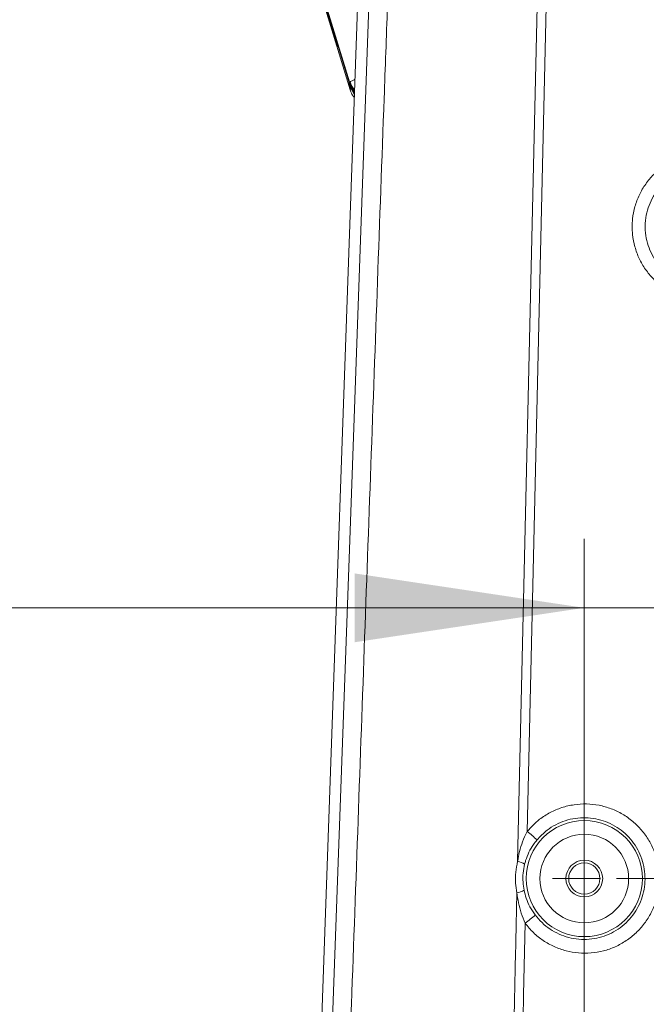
# Model space of a CAD drawing. Header units: millimetres. Extents: x 0 to 8410, y 0 to 5940.
# Tile 175 of 256: x 5117 to 5253, y 2676 to 2890. Entities that reach past the tile are written whole.
import ezdxf

# ---------------------------------------------------------------- set-up
doc = ezdxf.new("R2010")
doc.units = ezdxf.units.MM
doc.header["$LTSCALE"] = 10
doc.styles.add('SLDTEXTSTYLE0', font='TXT', dxfattribs={"width": 0.605})
doc.dimstyles.new('SLDDIMSTYLE0', dxfattribs={"dimtxt": 50, "dimasz": 50, "dimexe": 0, "dimexo": 0.0625, "dimgap": 12.5, "dimtad": 1, "dimtoh": 1, "dimdec": 1, "dimrnd": 1e-09, "dimzin": 12, "dimdsep": 46, "dimtxsty": 'SLDTEXTSTYLE0', "dimsah": 1, "dimcen": 0.09, "dimadec": 0, "dimazin": 0, "dimtfac": 1, "dimtofl": 0, "dimtmove": 0, "dimatfit": 3, "dimfxl": 0, "dimfrac": 2, "dimtolj": 1, "dimtzin": 12, "dimarcsym": 0})
doc.dimstyles.new('SLDDIMSTYLE1', dxfattribs={"dimtxt": 50, "dimasz": 50, "dimexe": 0, "dimexo": 0.0625, "dimgap": -12.5, "dimtad": 1, "dimtoh": 1, "dimdec": 1, "dimrnd": 1e-09, "dimzin": 12, "dimdsep": 46, "dimtxsty": 'SLDTEXTSTYLE0', "dimsah": 1, "dimcen": 0.09, "dimadec": 0, "dimazin": 0, "dimtfac": 1, "dimtofl": 0, "dimtmove": 0, "dimatfit": 3, "dimfxl": 0, "dimfrac": 2, "dimtolj": 1, "dimtzin": 12, "dimarcsym": 0})
doc.dimstyles.new('SLDDIMSTYLE2', dxfattribs={"dimtxt": 50, "dimasz": 50, "dimexe": 0, "dimexo": 0.0625, "dimgap": 12.5, "dimtad": 1, "dimtoh": 1, "dimdec": 1, "dimrnd": 1e-09, "dimzin": 12, "dimdsep": 46, "dimtxsty": 'SLDTEXTSTYLE0', "dimsah": 1, "dimcen": 0.09, "dimadec": 0, "dimazin": 0, "dimtfac": 1, "dimtofl": 0, "dimtmove": 0, "dimatfit": 3, "dimfxl": 0, "dimfrac": 2, "dimtolj": 1, "dimtzin": 12, "dimarcsym": 0})

# ---------------------------------------------------------------- blocks, each defined once
blk = doc.blocks.new('*D34')
at = {"color": 7, "linetype": 'Continuous', "lineweight": 0}
for p, q in [((5294.64, 2973.04), (4568.99, 2973.04)), ((4583.99, 1878.04), (4583.99, 2973.04)), ((5294.64, 1878.04), (4568.99, 1878.04))]:
    blk.add_line(p, q, dxfattribs=at)
for points in [[(4583.99, 2973.04), (4576.49, 2923.04), (4591.49, 2923.04)], [(4583.99, 1878.04), (4591.49, 1928.04), (4576.49, 1928.04)]]:
    blk.add_solid(points, dxfattribs=at)
at = {"color": 7, "linetype": 'Continuous', "lineweight": 0, "insert": (4519.54, 2349.16), "char_height": 50, "attachment_point": 1, "rotation": 90, "style": 'SLDTEXTSTYLE0'}
blk.add_mtext('1095', dxfattribs=at)
blk = doc.blocks.new('*D35')
at = {"color": 7, "linetype": 'Continuous', "lineweight": 0}
for p, q in [((5294.64, 3305.04), (4468.99, 3305.04)), ((4483.99, 3305.04), (4483.99, 1383.04)), ((4955.74, 1383.04), (4468.99, 1383.04))]:
    blk.add_line(p, q, dxfattribs=at)
for points in [[(4483.99, 3305.04), (4476.49, 3255.04), (4491.49, 3255.04)], [(4483.99, 1383.04), (4491.49, 1433.04), (4476.49, 1433.04)]]:
    blk.add_solid(points, dxfattribs=at)
at = {"color": 7, "linetype": 'Continuous', "lineweight": 0, "insert": (4419.54, 2267.66), "char_height": 50, "attachment_point": 1, "rotation": 90, "style": 'SLDTEXTSTYLE0'}
blk.add_mtext('1922', dxfattribs=at)
blk = doc.blocks.new('*D36')
at = {"color": 7, "linetype": 'Continuous', "lineweight": 0}
for p, q in [((5294.64, 2973.04), (5294.64, 2530.54)), ((5239.64, 2703.04), (5239.64, 2530.54)), ((5239.64, 2545.54), (4979.52, 2545.54)), ((5294.64, 2545.54), (5239.64, 2545.54)), ((5294.64, 2545.54), (5394.64, 2545.54))]:
    blk.add_line(p, q, dxfattribs=at)
for points in [[(5239.64, 2545.54), (5189.64, 2553.04), (5189.64, 2538.04)], [(5294.64, 2545.54), (5344.64, 2538.04), (5344.64, 2553.04)]]:
    blk.add_solid(points, dxfattribs=at)
at = {"color": 7, "linetype": 'Continuous', "lineweight": 0, "insert": (4995.39, 2610), "char_height": 50, "attachment_point": 1, "style": 'SLDTEXTSTYLE0'}
blk.add_mtext('55', dxfattribs=at)
blk = doc.blocks.new('*D37')
at = {"color": 7, "linetype": 'Continuous', "lineweight": 0}
for p, q in [((4921.16, 2854.1), (4921.16, 2777.37)), ((5105.67, 2854.1), (4921.16, 2854.1)), ((5105.67, 2777.37), (5105.67, 2854.1)), ((4921.16, 2777.37), (5105.67, 2777.37)), ((5239.64, 2703.04), (5239.64, 2777.03)), ((5349.64, 2703.04), (5349.64, 2777.03)), ((5239.64, 2762.03), (4921.16, 2762.03)), ((5239.64, 2762.03), (5349.64, 2762.03)), ((5349.64, 2762.03), (5449.64, 2762.03))]:
    blk.add_line(p, q, dxfattribs=at)
for points in [[(5239.64, 2762.03), (5189.64, 2769.53), (5189.64, 2754.53)], [(5349.64, 2762.03), (5399.64, 2754.53), (5399.64, 2769.53)]]:
    blk.add_solid(points, dxfattribs=at)
at = {"color": 7, "linetype": 'Continuous', "lineweight": 0, "insert": (4937.03, 2841.83), "char_height": 50, "attachment_point": 1, "style": 'SLDTEXTSTYLE0'}
blk.add_mtext(' 110 ', dxfattribs=at)
blk = doc.blocks.new('SW_CENTERMARKSYMBOL_1')
at = {"color": 0, "linetype": 'Continuous', "lineweight": 0}
for p, q in [((0, 3.5), (0, 6.9)), ((0, 0), (0, 3.5)), ((-3.5, 0), (-6.9, 0)), ((0, 0), (-3.5, 0)), ((0, 0), (0, -3.5)), ((0, 0), (3.5, 0)), ((7, 0), (103, 0)), ((0, -308), (0, -7))]:
    blk.add_line(p, q, dxfattribs=at)

msp = doc.modelspace()

# ---------------------------------------------------------------- linework, layer by layer
at = {"color": 7, "linetype": 'Continuous', "lineweight": 0}
for p, q in [((5193.203716, 2976.613447), (5182.224652, 2664.544747)), ((5188.538177, 2876.219675), (5180.970425, 2901.303694)), ((5182.548074, 2894.934818), (5188.698193, 2874.88918)), ((5188.698089, 2875.509784), (5189.586757, 2873.80521))]:
    msp.add_line(p, q, dxfattribs=at)
at = {"color": 8, "linetype": 'Continuous', "lineweight": 0}
for p, q in [((5188.526465, 2876.604125), (5180.970425, 2901.303694)), ((5225.124923, 2706.814215), (5229.384189, 2893.044874)), ((5231.315521, 2893.000528), (5227.219289, 2713.336393)), ((5185.686527, 2885.040805), (5185.636869, 2885.255382)), ((5188.526465, 2876.604125), (5188.643275, 2876.655504)), ((5188.538177, 2876.219675), (5188.526465, 2876.604125))]:
    msp.add_line(p, q, dxfattribs=at)
at = {"color": 8, "linetype": 'Continuous', "lineweight": 0, "flags": 128}
for points in [[(5184.579609, 2664.463446), (5188.661268, 2778.805539), (5192.74739, 2893.269226)], [(5184.585763, 2888.462588), (5184.521792, 2888.78648), (5184.514461, 2888.973877)]]:
    msp.add_lwpolyline(points, dxfattribs=at)
at = {"color": 8, "linetype": 'Continuous', "lineweight": 0}
for radius in [12.648995, 9.653106]:
    msp.add_circle((5239.640959, 2703.044765), radius, dxfattribs=at)
at = {"color": 7, "linetype": 'Continuous', "lineweight": 0}
for radius in [4, 3.4]:
    msp.add_circle((5239.640959, 2703.044765), radius, dxfattribs=at)
at = {"color": 8, "linetype": 'Continuous', "lineweight": 0}
for centre, radius, start, end in [((5194.252606, 2878.365966), 5.991058, 197.10228379, 219.25993939), ((5194.392308, 2878.449074), 6.022315, 197.32675421, 217.59961076), ((5216.72218, 2699.526275), 17.34672, 43.41747941, 52.76143473), ((5224.447378, 2703.172978), 3.703738, 53.4650308, 79.45920757), ((5224.455496, 2703.623546), 3.715208, 277.92561176, 303.83057032), ((5216.774581, 2707.776744), 17.56394, 304.65965489, 313.8874193)]:
    msp.add_arc(centre, radius, start, end, dxfattribs=at)
at = {"color": 7, "linetype": 'Continuous', "lineweight": 0}
for points, knots in [([(5178.133177, 2910.176203), (5178.49481, 2908.979321), (5180.302964, 2902.994949), (5182.720757, 2895.003394), (5184.779122, 2888.21048), (5185.387609, 2886.20238)], [0, 0, 0, 0, 0.1497300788, 0.74864587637, 1, 1, 1, 1]), ([(5184.585763, 2888.462588), (5184.436062, 2888.934155), (5184.136737, 2889.877043), (5183.561351, 2891.71884), (5183.03626, 2893.408901), (5182.682777, 2894.553267), (5182.56492, 2894.934818)], [0, 0, 0, 0, 0.3008798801, 0.6016032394, 0.8671677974, 1, 1, 1, 1]), ([(5185.387609, 2886.20238), (5185.474292, 2885.915721), (5185.594394, 2885.518544), (5185.669111, 2885.264173), (5185.689902, 2885.193393)], [0, 0, 0, 0, 0.7217433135, 1, 1, 1, 1]), ([(5185.690073, 2885.193393), (5185.736646, 2885.035483), (5185.83597, 2884.698709), (5185.891966, 2884.489899), (5185.889424, 2884.501018), (5185.888877, 2884.503409)], [0, 0, 0, 0, 0.4093136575, 0.8729407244, 1, 1, 1, 1]), ([(5188.698089, 2875.509784), (5188.651366, 2875.665131), (5188.563611, 2875.95691), (5188.470043, 2876.266165), (5188.426291, 2876.410768)], [0, 0, 0, 0, 0.5324144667, 1, 1, 1, 1]), ([(5188.538177, 2876.219675), (5188.759678, 2875.595819), (5189.039126, 2874.808759), (5189.505736, 2874.348022), (5189.602492, 2874.252483)], [0, 0, 0, 0, 0.7926406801, 1, 1, 1, 1]), ([(5188.707335, 2874.891803), (5188.755322, 2874.735753), (5188.907529, 2874.240788), (5189.186441, 2873.654385), (5189.500958, 2873.31633), (5189.567057, 2873.245284)], [0, 0, 0, 0, 0.26668537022, 0.8458862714, 1, 1, 1, 1])]:
    msp.add_open_spline(points, degree=3, knots=knots, dxfattribs=at)
at = {"color": 8, "linetype": 'Continuous', "lineweight": 0}
for points, knots in [([(5196.802942, 2893.044874), (5196.561625, 2886.38293), (5195.355037, 2853.073122), (5193.658957, 2806.438414), (5191.743343, 2753.133994), (5190.316137, 2713.153583), (5188.869498, 2673.17616), (5186.487209, 2610.151455), (5180.947072, 2466.989894), (5175.211122, 2318.438088), (5170.208833, 2187.506419), (5168.126441, 2131.370289), (5166.072053, 2075.220041), (5164.036542, 2019.062379), (5162.095838, 1965.497703), (5160.82989, 1930.654164), (5160.244001, 1914.528355)], [0, 0, 0, 0, 0.0204112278, 0.1020564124, 0.1428858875, 0.1837195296, 0.2245443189, 0.2653619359, 0.3769563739, 0.6638517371, 0.721191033, 0.7785340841, 0.8358858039, 0.8932416, 0.9505915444, 1, 1, 1, 1]), ([(5185.686527, 2885.040805), (5185.513789, 2885.574546), (5185.144918, 2886.714319), (5184.779866, 2887.855701), (5184.585763, 2888.462588)], [0, 0, 0, 0, 0.4682874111, 1, 1, 1, 1]), ([(5185.689902, 2885.193393), (5185.727097, 2885.067677), (5185.843612, 2884.673868), (5185.94019, 2884.323676), (5185.942812, 2884.261681), (5185.781354, 2884.752523), (5185.686527, 2885.040805)], [0, 0, 0, 0, 0.0943415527, 0.2955278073, 0.586249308, 1, 1, 1, 1]), ([(5188.643275, 2876.655504), (5188.814127, 2876.695351), (5189.025689, 2876.744692), (5189.59548, 2877.100976), (5189.705124, 2877.169535)], [0, 0, 0, 0, 0.8075723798, 1, 1, 1, 1]), ([(5188.716611, 2874.894783), (5188.71705, 2874.880185), (5188.718315, 2874.838182), (5188.706075, 2875.244609), (5188.698089, 2875.509784)], [0, 0, 0, 0, 0.3475466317, 1, 1, 1, 1]), ([(5274.86713, 2831.381366), (5274.829219, 2831.352724), (5274.066206, 2830.776267), (5272.337296, 2830.009773), (5269.750558, 2829.14956), (5267.030884, 2828.793601), (5264.296888, 2828.87878), (5261.61722, 2829.436672), (5259.067434, 2830.427222), (5256.726038, 2831.841004), (5254.649243, 2833.620116), (5252.907535, 2835.728835), (5251.534791, 2838.095625), (5250.58559, 2840.663608), (5250.028887, 2843.574215), (5250.032535, 2846.549998), (5250.5969, 2849.461403), (5251.554624, 2852.031332), (5252.937405, 2854.399293), (5254.690692, 2856.507985), (5256.778785, 2858.281817), (5259.128898, 2859.69528), (5261.685975, 2860.649937), (5263.747256, 2861.146417), (5264.937746, 2861.15988), (5265.219374, 2861.163065)], [0, 0, 0, 0, 0.00241932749, 0.04869208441, 0.0949643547, 0.14123083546, 0.1874973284, 0.23375036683, 0.28000270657, 0.32622913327, 0.37245450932, 0.418678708, 0.46490294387, 0.51117079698, 0.55743796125, 0.61515542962, 0.6614792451, 0.70780083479, 0.75415231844, 0.80050225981, 0.84682473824, 0.89314604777, 0.93940614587, 0.9856656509, 1, 1, 1, 1]), ([(5262.873886, 2857.813403), (5262.726077, 2857.785576), (5261.848156, 2857.620297), (5260.328155, 2856.965252), (5258.399238, 2855.84498), (5256.691836, 2854.391723), (5255.256135, 2852.675055), (5254.124138, 2850.744089), (5253.339946, 2848.648486), (5252.877862, 2846.274185), (5252.875127, 2843.846899), (5253.33138, 2841.473225), (5254.108959, 2839.378955), (5255.233116, 2837.449429), (5256.659222, 2835.730431), (5258.358948, 2834.280743), (5260.274999, 2833.129059), (5262.360933, 2832.32227), (5264.552382, 2831.869229), (5266.789705, 2831.798317), (5269.007899, 2832.096669), (5271.14383, 2832.769579), (5273.1325, 2833.789493), (5274.902298, 2835.086169), (5275.858285, 2836.160904), (5276.320008, 2836.67998)], [0, 0, 0, 0, 0.0090534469, 0.0537737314, 0.0985170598, 0.1432598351, 0.1879802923, 0.2327006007, 0.2773523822, 0.3220023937, 0.3776246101, 0.4222261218, 0.4668292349, 0.5114321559, 0.5560362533, 0.6006906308, 0.6453468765, 0.6900599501, 0.7347731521, 0.779499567, 0.8242256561, 0.868925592, 0.9136246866, 0.9582823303, 1, 1, 1, 1]), ([(5227.219289, 2713.336393), (5228.076528, 2714.257213), (5229.559494, 2715.850172), (5232.191149, 2717.493751), (5234.716717, 2718.576867), (5237.395789, 2719.201356), (5240.136382, 2719.376996), (5242.865728, 2719.078501), (5245.506603, 2718.334593), (5247.98068, 2717.148688), (5250.22587, 2715.571994), (5252.168466, 2713.63364), (5253.768935, 2711.399454), (5254.965238, 2708.920686), (5255.737318, 2706.280413), (5256.046973, 2703.552315), (5255.906982, 2700.811948), (5255.301131, 2698.13203), (5254.262459, 2695.584118), (5252.803006, 2693.25124), (5250.979297, 2691.189505), (5248.82893, 2689.471127), (5246.424209, 2688.130878), (5243.82514, 2687.224442), (5241.112736, 2686.759902), (5238.361748, 2686.76963), (5235.652374, 2687.233499), (5233.062195, 2688.1548), (5230.666567, 2689.495776), (5228.507626, 2691.209924), (5227.344673, 2692.623057), (5226.763202, 2693.329618)], [0, 0, 0, 0, 0.0467464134, 0.0808682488, 0.1149903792, 0.1490521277, 0.1831138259, 0.2171147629, 0.2511160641, 0.2850850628, 0.3190543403, 0.3530238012, 0.3869940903, 0.4210933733, 0.4551932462, 0.4890973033, 0.5230027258, 0.5570389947, 0.5910764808, 0.6251362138, 0.6591958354, 0.6932805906, 0.727364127, 0.7614634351, 0.7955627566, 0.8296479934, 0.8637333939, 0.8977822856, 0.9318316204, 0.9659161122, 1, 1, 1, 1]), ([(5228.95067, 2695.118353), (5229.427479, 2694.541634), (5230.381134, 2693.388152), (5232.150051, 2691.99031), (5234.11201, 2690.897436), (5236.232809, 2690.147352), (5238.450381, 2689.770243), (5240.701393, 2689.763623), (5242.920543, 2690.143647), (5245.046354, 2690.883569), (5247.013215, 2691.977381), (5248.771607, 2693.378788), (5250.263086, 2695.060365), (5251.456323, 2696.962566), (5252.305604, 2699.040333), (5252.801451, 2701.22774), (5252.91534, 2703.467125), (5252.659927, 2705.693932), (5252.027307, 2707.843865), (5251.050376, 2709.860767), (5249.742833, 2711.68074), (5248.15384, 2713.262127), (5246.317618, 2714.548593), (5244.293619, 2715.516866), (5242.133283, 2716.124822), (5239.899978, 2716.370022), (5237.657094, 2716.228593), (5235.464086, 2715.720974), (5233.395906, 2714.839148), (5231.240668, 2713.500004), (5230.02479, 2712.200002), (5229.32223, 2711.448834)], [0, 0, 0, 0, 0.0341066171, 0.0682158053, 0.1023208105, 0.1364255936, 0.170573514, 0.2047212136, 0.2388598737, 0.2729977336, 0.3070768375, 0.341155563, 0.3751608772, 0.409167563, 0.4431157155, 0.4770634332, 0.5109778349, 0.5448930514, 0.5788030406, 0.6127125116, 0.6466436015, 0.6805760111, 0.7145566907, 0.7485374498, 0.782589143, 0.8166414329, 0.850768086, 0.884894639, 0.9190644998, 0.953233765, 1, 1, 1, 1]), ([(5225.124923, 2706.814215), (5225.182942, 2707.144895), (5225.501385, 2708.959866), (5226.164053, 2711.1719), (5227.022617, 2712.93298), (5227.219289, 2713.336393)], [0, 0, 0, 0, 0.1465777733, 0.8045054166, 1, 1, 1, 1]), ([(5229.32223, 2711.448834), (5229.070695, 2711.123645), (5228.015539, 2709.759524), (5227.135805, 2707.94708), (5226.724857, 2706.41887), (5226.652263, 2706.148908)], [0, 0, 0, 0, 0.2049040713, 0.8595445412, 1, 1, 1, 1]), ([(5224.967776, 2699.943826), (5224.859549, 2700.649428), (5224.632492, 2702.129759), (5224.66428, 2704.460975), (5224.969941, 2706.022473), (5225.124923, 2706.814215)], [0, 0, 0, 0, 0.3098570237, 0.650070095, 1, 1, 1, 1]), ([(5226.652263, 2706.148908), (5226.526815, 2705.522658), (5226.27186, 2704.249898), (5226.241412, 2702.340266), (5226.433654, 2701.113324), (5226.523897, 2700.537369)], [0, 0, 0, 0, 0.33947605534, 0.68993481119, 1, 1, 1, 1]), ([(5207.092492, 1913.531289), (5208.944379, 1994.406041), (5211.136542, 2090.141176), (5213.660579, 2200.739412), (5214.670378, 2245.303613), (5215.677821, 2289.852707), (5216.681142, 2334.394589), (5218.361793, 2408.170989), (5220.547929, 2511.208718), (5222.755095, 2605.614553), (5224.1388, 2662.268537), (5224.545945, 2681.106428), (5224.827164, 2693.66464), (5224.967776, 2699.943826)], [0, 0, 0, 0, 0.3083766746, 0.3650395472, 0.4217074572, 0.478387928, 0.5350732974, 0.5917508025, 0.7599649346, 0.9281787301, 0.9521149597, 0.9760571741, 1, 1, 1, 1]), ([(5226.763202, 2693.329618), (5226.464306, 2694.049581), (5225.862144, 2695.500035), (5225.284304, 2697.723162), (5225.070371, 2699.224051), (5224.967776, 2699.943826)], [0, 0, 0, 0, 0.3390328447, 0.6830229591, 1, 1, 1, 1]), ([(5226.523897, 2700.537369), (5226.668023, 2699.945086), (5226.973755, 2698.688684), (5227.771605, 2696.859844), (5228.554366, 2695.703699), (5228.95067, 2695.118353)], [0, 0, 0, 0, 0.30570314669, 0.64848391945, 1, 1, 1, 1]), ([(5226.763202, 2693.329618), (5226.639497, 2687.777556), (5226.392089, 2676.673556), (5226.034028, 2660.016904), (5224.672608, 2604.819118), (5222.435451, 2511.1402), (5220.144754, 2405.340859), (5218.298617, 2326.022612), (5217.080997, 2273.160176), (5215.861855, 2220.287928), (5214.64673, 2167.402547), (5212.31066, 2065.131675), (5210.383174, 1980.494957), (5208.857244, 1913.490758)], [0, 0, 0, 0, 0.02134901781, 0.04269755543, 0.06404119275, 0.23367261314, 0.40330442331, 0.47111657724, 0.53893499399, 0.60674912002, 0.67455388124, 0.74235464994, 1, 1, 1, 1])]:
    msp.add_open_spline(points, degree=3, knots=knots, dxfattribs=at)

# ---------------------------------------------------------------- block references
at = {"color": 7, "linetype": 'Continuous', "lineweight": 0}
msp.add_blockref('SW_CENTERMARKSYMBOL_1', (5239.640959, 2703.044765), dxfattribs=at)

# ---------------------------------------------------------------- dimensions: what is measured, and where the dimension line sits
for base, p1, p2, picture, middle in [((4483.989117, 1383.044765), (5294.640959, 3305.044765), (4955.741815, 1383.044765), '*D35', (4483.989117, 2344.044765)), ((4583.989117, 2973.044765), (5294.640959, 1878.044765), (5294.640959, 2973.044765), '*D34', (4583.989117, 2425.544765))]:
    dim = msp.add_linear_dim(base=base, p1=p1, p2=p2, angle=90, dimstyle='SLDDIMSTYLE0', dxfattribs=at)
    dim.commit()
    dim.dimension.update_dxf_attribs({"geometry": picture, "text_midpoint": middle, "dimtype": 160})
for base, p1, p2, dimstyle, picture, middle in [((5239.640959, 2545.544765), (5294.640959, 2973.044765), (5239.640959, 2703.044765), 'SLDDIMSTYLE2', '*D36', (5033.582386, 2545.544765)), ((5349.640959, 2762.027486), (5239.640959, 2703.044765), (5349.640959, 2703.044765), 'SLDDIMSTYLE1', '*D37', (5013.415646, 2762.027486))]:
    dim = msp.add_linear_dim(base=base, p1=p1, p2=p2, dimstyle=dimstyle, dxfattribs=at)
    dim.commit()
    dim.dimension.update_dxf_attribs({"geometry": picture, "text_midpoint": middle, "dimtype": 160})

doc.saveas('drawing.dxf')
